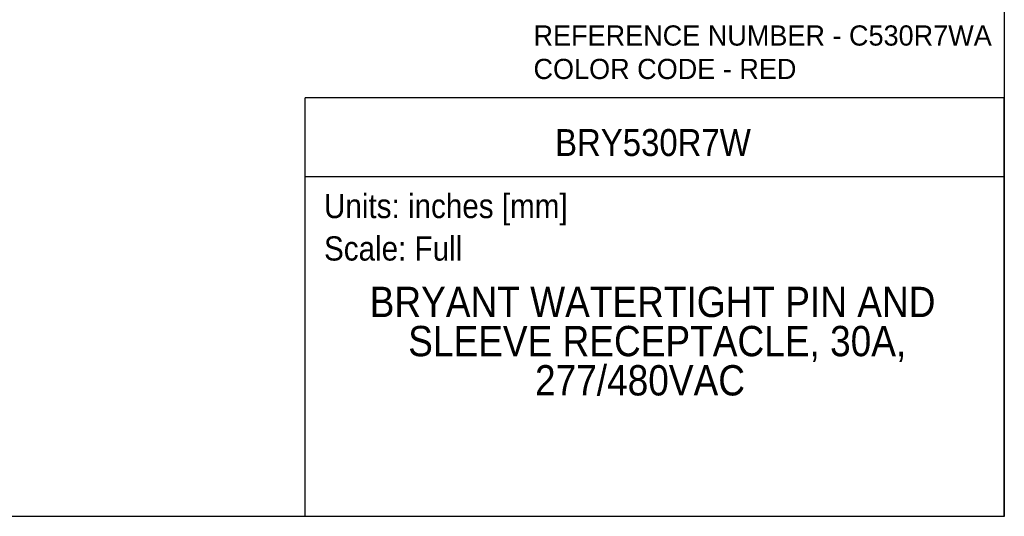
# Model space of a CAD drawing. Header units: inches. Extents: x 0 to 33, y 0 to 25.5.
# Tile 5 of 18: x 14.7 to 33, y 0 to 9.2. Entities that reach past the tile are written whole.
import ezdxf
from ezdxf.enums import TextEntityAlignment as Align

# ---------------------------------------------------------------- set-up
doc = ezdxf.new("R2010")
doc.units = ezdxf.units.IN
doc.header["$LTSCALE"] = 3
doc.header["$MEASUREMENT"] = 0
doc.linetypes.add('SLD-Solid', pattern=[0])
doc.layers.add('SLD-DEFPOINTS', color=7, linetype='Continuous')
doc.layers.add('TEXT', color=140, linetype='SLD-Solid', lineweight=25)
doc.styles.add('SLDTEXTSTYLE0', font='GOTHIC.TTF', dxfattribs={"width": 0.913})
doc.styles.add('SLDTEXTSTYLE1', font='CenturyGothic')

# ---------------------------------------------------------------- blocks, each defined once
blk = doc.blocks.new('Block2')
at = {"color": 7, "linetype": 'SLD-Solid', "lineweight": 18}
for q in [(33, 25.5), (0, 0)]:
    blk.add_line((33, 0), q, dxfattribs=at)
blk = doc.blocks.new('SW_NOTE_0')
at = {"layer": 'TEXT', "color": 0, "insert": (0, 0.575), "char_height": 0.45, "attachment_point": 1, "style": 'SLDTEXTSTYLE0'}
blk.add_mtext('Scale: Full', dxfattribs=at)
blk = doc.blocks.new('SW_NOTE_0_1')
at = {"layer": 'TEXT', "color": 0, "insert": (0, 0.575), "char_height": 0.45, "attachment_point": 1, "style": 'SLDTEXTSTYLE0'}
blk.add_mtext('Units: inches [mm]', dxfattribs=at)
blk = doc.blocks.new('Block1')
at = {"layer": 'TEXT'}
for p, q in [((33, 7.767), (20.037, 7.767)), ((20.037, 0), (20.037, 7.767)), ((33, 0), (33, 7.767)), ((20.037, 6.307), (33, 6.307)), ((33, 0), (20.037, 0))]:
    blk.add_line(p, q, dxfattribs=at)
for name, p in [('SW_NOTE_0_1', (20.384, 5.41)), ('SW_NOTE_0', (20.384, 4.622))]:
    blk.add_blockref(name, p, dxfattribs=at)
at = {"layer": 'TEXT', "color": 140, "style": 'SLDTEXTSTYLE0', "width": 0.913}
for tag, height, p in [('AUTOATTR0', 0.5, (24.669, 6.538)), ('AUTOATTR1_0', 0.562, (21.231, 3.53)), ('AUTOATTR1_1', 0.562, (21.945, 2.803)), ('AUTOATTR1_2', 0.562, (24.297, 2.075))]:
    blk.add_attdef(tag, text='', height=height, dxfattribs=at).set_placement(p, align=Align.BOTTOM_LEFT)
blk = doc.blocks.new('SW_NOTE_0_2')
at = {"layer": 'TEXT', "color": 0, "char_height": 0.375, "attachment_point": 1, "style": 'SLDTEXTSTYLE1'}
for s, insert in [('REFERENCE NUMBER - C530R7WA', (0, 0.483)), ('COLOR CODE - RED', (0, -0.138))]:
    blk.add_mtext(s, dxfattribs=dict(at, insert=insert))

msp = doc.modelspace()

# ---------------------------------------------------------------- linework, layer by layer
at = {"color": 7, "linetype": 'SLD-Solid'}
for p, q in [((33, 25.5), (33, 0)), ((33, 0), (0, 0))]:
    msp.add_line(p, q, dxfattribs=at)

# ---------------------------------------------------------------- block references
at = {"layer": 'SLD-DEFPOINTS'}
msp.add_blockref('Block2', (0, 0), dxfattribs=at)
ref = msp.add_blockref('Block1', (0, 0), dxfattribs=at)
ref.add_attrib('AUTOATTR0', 'BRY530R7W', dxfattribs={"layer": 'TEXT', "height": 0.5, "style": 'SLDTEXTSTYLE0', "width": 0.913}).set_placement((24.669, 6.538), align=Align.BOTTOM_LEFT)
ref.add_attrib('AUTOATTR1_0', 'BRYANT WATERTIGHT PIN AND ', dxfattribs={"layer": 'TEXT', "height": 0.5625, "style": 'SLDTEXTSTYLE0', "width": 0.913}).set_placement((21.231, 3.53), align=Align.BOTTOM_LEFT)
ref.add_attrib('AUTOATTR1_1', 'SLEEVE RECEPTACLE, 30A, ', dxfattribs={"layer": 'TEXT', "height": 0.5625, "style": 'SLDTEXTSTYLE0', "width": 0.913}).set_placement((21.945, 2.803), align=Align.BOTTOM_LEFT)
ref.add_attrib('AUTOATTR1_2', '277/480VAC', dxfattribs={"layer": 'TEXT', "height": 0.5625, "style": 'SLDTEXTSTYLE0', "width": 0.913}).set_placement((24.297, 2.075), align=Align.BOTTOM_LEFT)
at = {"layer": 'TEXT'}
msp.add_blockref('SW_NOTE_0_2', (24.269, 8.629), dxfattribs=at)

doc.saveas('drawing.dxf')
